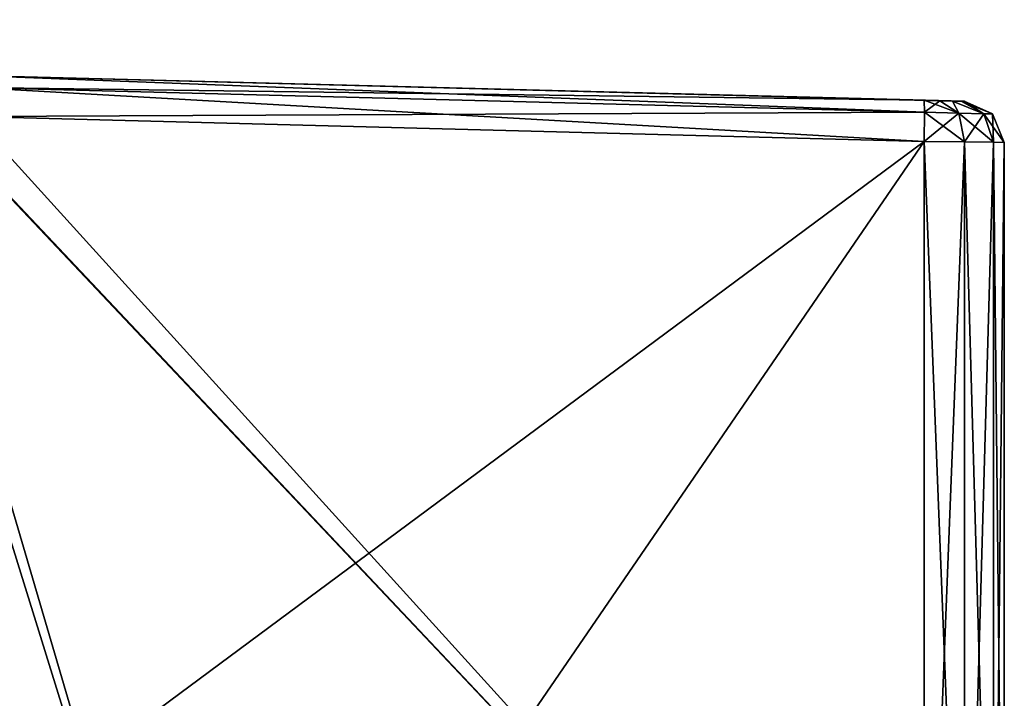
# Model space of a CAD drawing. Header units: millimetres. Extents: x -14.3 to 4.5, y -4.2 to 14.6.
# Tile 6 of 7: x -2.7 to 4.5, y 0.7 to 5.7. Entities that reach past the tile are written whole.
import ezdxf

# ---------------------------------------------------------------- set-up
doc = ezdxf.new("R2010")
doc.units = ezdxf.units.MM
doc.header["$LTSCALE"] = 65.185185
for name, color, linetype in [('10', 7, 'CONTINUOUS'), ('14', 7, 'CONTINUOUS'), ('15', 7, 'CONTINUOUS'), ('20', 7, 'CONTINUOUS'), ('21', 7, 'CONTINUOUS'), ('57', 7, 'CONTINUOUS'), ('62', 7, 'CONTINUOUS'), ('63', 7, 'CONTINUOUS'), ('64', 7, 'CONTINUOUS'), ('65', 7, 'CONTINUOUS'), ('66', 7, 'CONTINUOUS')]:
    doc.layers.add(name, color=color, linetype=linetype)

msp = doc.modelspace()

# ---------------------------------------------------------------- linework, layer by layer
at = {"layer": '10', "linetype": 'Continuous'}
for points in [[(4.5, 4.7983, 3.3775), (4.5, -2.6612, 3.3775), (4.5, 4.7983, -3.3775), (4.5, 4.7983, 3.3775)], [(4.5, 4.7983, -3.3775), (4.5, -2.6612, 3.3775), (4.5, -2.6612, -3.3775), (4.5, 4.7983, -3.3775)]]:
    msp.add_3dface(points, dxfattribs=at)
at = {"layer": '14', "linetype": 'Continuous'}
for points in [[(-6.5, -2.9219, -4.25), (-6.5, 14.0219, -4.25), (-1.2864, -2.7909, -4.1135), (-6.5, -2.9219, -4.25)], [(-1.2864, -2.7909, -4.1135), (-6.5, 14.0219, -4.25), (-3.688, 5.393, -4.1764), (-1.2864, -2.7909, -4.1135)], [(3.9157, -2.6599, -3.9773), (-1.2864, -2.7909, -4.1135), (-3.688, 5.393, -4.1764), (3.9157, -2.6599, -3.9773)], [(-3.4016, 5.1003, -4.1689), (3.9157, -2.6599, -3.9773), (-3.688, 5.393, -4.1764), (-3.4016, 5.1003, -4.1689)], [(-3.0131, 4.9874, -4.1587), (3.9157, -2.6599, -3.9773), (-3.4016, 5.1003, -4.1689), (-3.0131, 4.9874, -4.1587)], [(3.9157, 4.8059, -3.9773), (3.9157, -2.6599, -3.9773), (-3.0131, 4.9874, -4.1587), (3.9157, 4.8059, -3.9773)]]:
    msp.add_3dface(points, dxfattribs=at)
at = {"layer": '15', "linetype": 'Continuous'}
for points in [[(-3.0131, 4.9874, 4.1587), (-6.5, -2.9219, 4.25), (3.9157, 4.8059, 3.9773), (-3.0131, 4.9874, 4.1587)], [(-6.5, -2.9219, 4.25), (-1.2864, -2.7909, 4.1135), (3.9157, 4.8059, 3.9773), (-6.5, -2.9219, 4.25)], [(3.9157, -2.6599, 3.9773), (3.9157, 4.8059, 3.9773), (-1.2864, -2.7909, 4.1135), (3.9157, -2.6599, 3.9773)]]:
    msp.add_3dface(points, dxfattribs=at)
at = {"layer": '20', "linetype": 'Continuous'}
for points in [[(3.9157, -2.6599, -3.9773), (3.9157, 4.8059, -3.9773), (4.209, 4.8021, -3.8918), (3.9157, -2.6599, -3.9773)], [(3.9157, -2.6599, -3.9773), (4.209, 4.8021, -3.8918), (4.2088, -2.6592, -3.8919), (3.9157, -2.6599, -3.9773)], [(4.2088, -2.6592, -3.8919), (4.209, 4.8021, -3.8918), (4.4221, -2.6597, -3.673), (4.2088, -2.6592, -3.8919)], [(4.209, 4.8021, -3.8918), (4.4222, 4.7993, -3.6729), (4.4221, -2.6597, -3.673), (4.209, 4.8021, -3.8918)], [(4.4222, 4.7993, -3.6729), (4.5, 4.7983, -3.3775), (4.4221, -2.6597, -3.673), (4.4222, 4.7993, -3.6729)], [(4.5, 4.7983, -3.3775), (4.5, -2.6612, -3.3775), (4.4221, -2.6597, -3.673), (4.5, 4.7983, -3.3775)]]:
    msp.add_3dface(points, dxfattribs=at)
at = {"layer": '21', "linetype": 'Continuous'}
for points in [[(3.9157, 4.8059, 3.9773), (3.9157, -2.6599, 3.9773), (4.209, -2.6592, 3.8918), (3.9157, 4.8059, 3.9773)], [(4.2088, 4.8021, 3.8919), (3.9157, 4.8059, 3.9773), (4.209, -2.6592, 3.8918), (4.2088, 4.8021, 3.8919)], [(4.4222, 4.7993, 3.673), (4.2088, 4.8021, 3.8919), (4.209, -2.6592, 3.8918), (4.4222, 4.7993, 3.673)], [(4.4222, -2.6597, 3.6729), (4.4222, 4.7993, 3.673), (4.209, -2.6592, 3.8918), (4.4222, -2.6597, 3.6729)], [(4.5, -2.6612, 3.3775), (4.5, 4.7983, 3.3775), (4.4222, 4.7993, 3.673), (4.5, -2.6612, 3.3775)], [(4.5, -2.6612, 3.3775), (4.4222, 4.7993, 3.673), (4.4222, -2.6597, 3.6729), (4.5, -2.6612, 3.3775)]]:
    msp.add_3dface(points, dxfattribs=at)
at = {"layer": '57', "linetype": 'Continuous'}
for points in [[(3.9157, 5.1058, -3.6774), (-3.0131, 5.2872, -3.8588), (-3.0131, 5.2872, 3.8588), (3.9157, 5.1058, -3.6774)], [(4.0293, 5.1028, -3.6516), (3.9157, 5.1058, -3.6774), (-3.0131, 5.2872, 3.8588), (4.0293, 5.1028, -3.6516)], [(4.1224, 5.1004, -3.5864), (4.0293, 5.1028, -3.6516), (-3.0131, 5.2872, 3.8588), (4.1224, 5.1004, -3.5864)], [(4.1851, 5.0988, -3.4918), (4.1224, 5.1004, -3.5864), (-3.0131, 5.2872, 3.8588), (4.1851, 5.0988, -3.4918)], [(4.2079, 5.0982, -3.3775), (4.1851, 5.0988, -3.4918), (-3.0131, 5.2872, 3.8588), (4.2079, 5.0982, -3.3775)], [(4.2079, 5.0982, 3.3775), (4.2079, 5.0982, -3.3775), (-3.0131, 5.2872, 3.8588), (4.2079, 5.0982, 3.3775)], [(4.1851, 5.0988, 3.4918), (4.2079, 5.0982, 3.3775), (-3.0131, 5.2872, 3.8588), (4.1851, 5.0988, 3.4918)], [(4.1222, 5.1004, 3.5866), (4.1851, 5.0988, 3.4918), (-3.0131, 5.2872, 3.8588), (4.1222, 5.1004, 3.5866)], [(4.0291, 5.1028, 3.6518), (4.1222, 5.1004, 3.5866), (-3.0131, 5.2872, 3.8588), (4.0291, 5.1028, 3.6518)], [(3.9157, 5.1058, 3.6774), (4.0291, 5.1028, 3.6518), (-3.0131, 5.2872, 3.8588), (3.9157, 5.1058, 3.6774)]]:
    msp.add_3dface(points, dxfattribs=at)
at = {"layer": '62', "linetype": 'Continuous'}
for points in [[(3.9157, 5.1058, 3.6774), (-3.0131, 5.2872, 3.8588), (-3.0098, 5.1993, 4.0708), (3.9157, 5.1058, 3.6774)], [(-3.0098, 5.1993, 4.0708), (-3.0131, 4.9874, 4.1587), (3.919, 5.0179, 3.8893), (-3.0098, 5.1993, 4.0708)], [(3.9157, 5.1058, 3.6774), (-3.0098, 5.1993, 4.0708), (3.919, 5.0179, 3.8893), (3.9157, 5.1058, 3.6774)], [(-3.0131, 4.9874, 4.1587), (3.9157, 4.8059, 3.9773), (3.919, 5.0179, 3.8893), (-3.0131, 4.9874, 4.1587)]]:
    msp.add_3dface(points, dxfattribs=at)
at = {"layer": '63', "linetype": 'Continuous'}
for points in [[(4.0291, 5.1028, 3.6518), (3.9157, 5.1058, 3.6774), (4.1693, 5.0113, 3.8163), (4.0291, 5.1028, 3.6518)], [(3.9157, 5.1058, 3.6774), (3.919, 5.0179, 3.8893), (4.1693, 5.0113, 3.8163), (3.9157, 5.1058, 3.6774)], [(4.1222, 5.1004, 3.5866), (4.0291, 5.1028, 3.6518), (4.1693, 5.0113, 3.8163), (4.1222, 5.1004, 3.5866)], [(4.1851, 5.0988, 3.4918), (4.1222, 5.1004, 3.5866), (4.3512, 5.0066, 3.6296), (4.1851, 5.0988, 3.4918)], [(4.1222, 5.1004, 3.5866), (4.1693, 5.0113, 3.8163), (4.3512, 5.0066, 3.6296), (4.1222, 5.1004, 3.5866)], [(4.2079, 5.0982, 3.3775), (4.1851, 5.0988, 3.4918), (4.4149, 5.0076, 3.3775), (4.2079, 5.0982, 3.3775)], [(4.1851, 5.0988, 3.4918), (4.3512, 5.0066, 3.6296), (4.4149, 5.0076, 3.3775), (4.1851, 5.0988, 3.4918)], [(3.9157, 4.8059, 3.9773), (4.2088, 4.8021, 3.8919), (3.919, 5.0179, 3.8893), (3.9157, 4.8059, 3.9773)], [(3.919, 5.0179, 3.8893), (4.2088, 4.8021, 3.8919), (4.1693, 5.0113, 3.8163), (3.919, 5.0179, 3.8893)], [(4.2088, 4.8021, 3.8919), (4.4222, 4.7993, 3.673), (4.1693, 5.0113, 3.8163), (4.2088, 4.8021, 3.8919)], [(4.1693, 5.0113, 3.8163), (4.4222, 4.7993, 3.673), (4.3512, 5.0066, 3.6296), (4.1693, 5.0113, 3.8163)], [(4.3512, 5.0066, 3.6296), (4.5, 4.7983, 3.3775), (4.4149, 5.0076, 3.3775), (4.3512, 5.0066, 3.6296)], [(4.4222, 4.7993, 3.673), (4.5, 4.7983, 3.3775), (4.3512, 5.0066, 3.6296), (4.4222, 4.7993, 3.673)]]:
    msp.add_3dface(points, dxfattribs=at)
at = {"layer": '64', "linetype": 'Continuous'}
for points in [[(4.2079, 5.0982, -3.3775), (4.2079, 5.0982, 3.3775), (4.4149, 5.0076, 3.3775), (4.2079, 5.0982, -3.3775)], [(4.2079, 5.0982, -3.3775), (4.4149, 5.0076, 3.3775), (4.4149, 5.0076, -3.3775), (4.2079, 5.0982, -3.3775)], [(4.5, 4.7983, 3.3775), (4.5, 4.7983, -3.3775), (4.4149, 5.0076, -3.3775), (4.5, 4.7983, 3.3775)], [(4.4149, 5.0076, 3.3775), (4.5, 4.7983, 3.3775), (4.4149, 5.0076, -3.3775), (4.4149, 5.0076, 3.3775)]]:
    msp.add_3dface(points, dxfattribs=at)
at = {"layer": '65', "linetype": 'Continuous'}
for points in [[(3.9157, 5.1058, -3.6774), (4.0293, 5.1028, -3.6516), (3.919, 5.0179, -3.8893), (3.9157, 5.1058, -3.6774)], [(4.0293, 5.1028, -3.6516), (4.1692, 5.0113, -3.8164), (3.919, 5.0179, -3.8893), (4.0293, 5.1028, -3.6516)], [(4.0293, 5.1028, -3.6516), (4.1224, 5.1004, -3.5864), (4.1692, 5.0113, -3.8164), (4.0293, 5.1028, -3.6516)], [(4.1224, 5.1004, -3.5864), (4.1851, 5.0988, -3.4918), (4.3511, 5.0066, -3.6296), (4.1224, 5.1004, -3.5864)], [(4.1224, 5.1004, -3.5864), (4.3511, 5.0066, -3.6296), (4.1692, 5.0113, -3.8164), (4.1224, 5.1004, -3.5864)], [(4.1851, 5.0988, -3.4918), (4.2079, 5.0982, -3.3775), (4.3511, 5.0066, -3.6296), (4.1851, 5.0988, -3.4918)], [(4.2079, 5.0982, -3.3775), (4.4149, 5.0076, -3.3775), (4.3511, 5.0066, -3.6296), (4.2079, 5.0982, -3.3775)], [(4.1692, 5.0113, -3.8164), (3.9157, 4.8059, -3.9773), (3.919, 5.0179, -3.8893), (4.1692, 5.0113, -3.8164)], [(4.209, 4.8021, -3.8918), (3.9157, 4.8059, -3.9773), (4.1692, 5.0113, -3.8164), (4.209, 4.8021, -3.8918)], [(4.3511, 5.0066, -3.6296), (4.209, 4.8021, -3.8918), (4.1692, 5.0113, -3.8164), (4.3511, 5.0066, -3.6296)], [(4.4222, 4.7993, -3.6729), (4.209, 4.8021, -3.8918), (4.3511, 5.0066, -3.6296), (4.4222, 4.7993, -3.6729)], [(4.4149, 5.0076, -3.3775), (4.4222, 4.7993, -3.6729), (4.3511, 5.0066, -3.6296), (4.4149, 5.0076, -3.3775)], [(4.5, 4.7983, -3.3775), (4.4222, 4.7993, -3.6729), (4.4149, 5.0076, -3.3775), (4.5, 4.7983, -3.3775)]]:
    msp.add_3dface(points, dxfattribs=at)
at = {"layer": '66', "linetype": 'Continuous'}
for points in [[(-3.0131, 5.2872, -3.8588), (3.9157, 5.1058, -3.6774), (3.919, 5.0179, -3.8893), (-3.0131, 5.2872, -3.8588)], [(-3.0131, 5.2872, -3.8588), (3.919, 5.0179, -3.8893), (-3.0098, 5.1993, -4.0708), (-3.0131, 5.2872, -3.8588)], [(3.9157, 4.8059, -3.9773), (-3.0131, 4.9874, -4.1587), (-3.0098, 5.1993, -4.0708), (3.9157, 4.8059, -3.9773)], [(3.919, 5.0179, -3.8893), (3.9157, 4.8059, -3.9773), (-3.0098, 5.1993, -4.0708), (3.919, 5.0179, -3.8893)]]:
    msp.add_3dface(points, dxfattribs=at)

doc.saveas('drawing.dxf')
